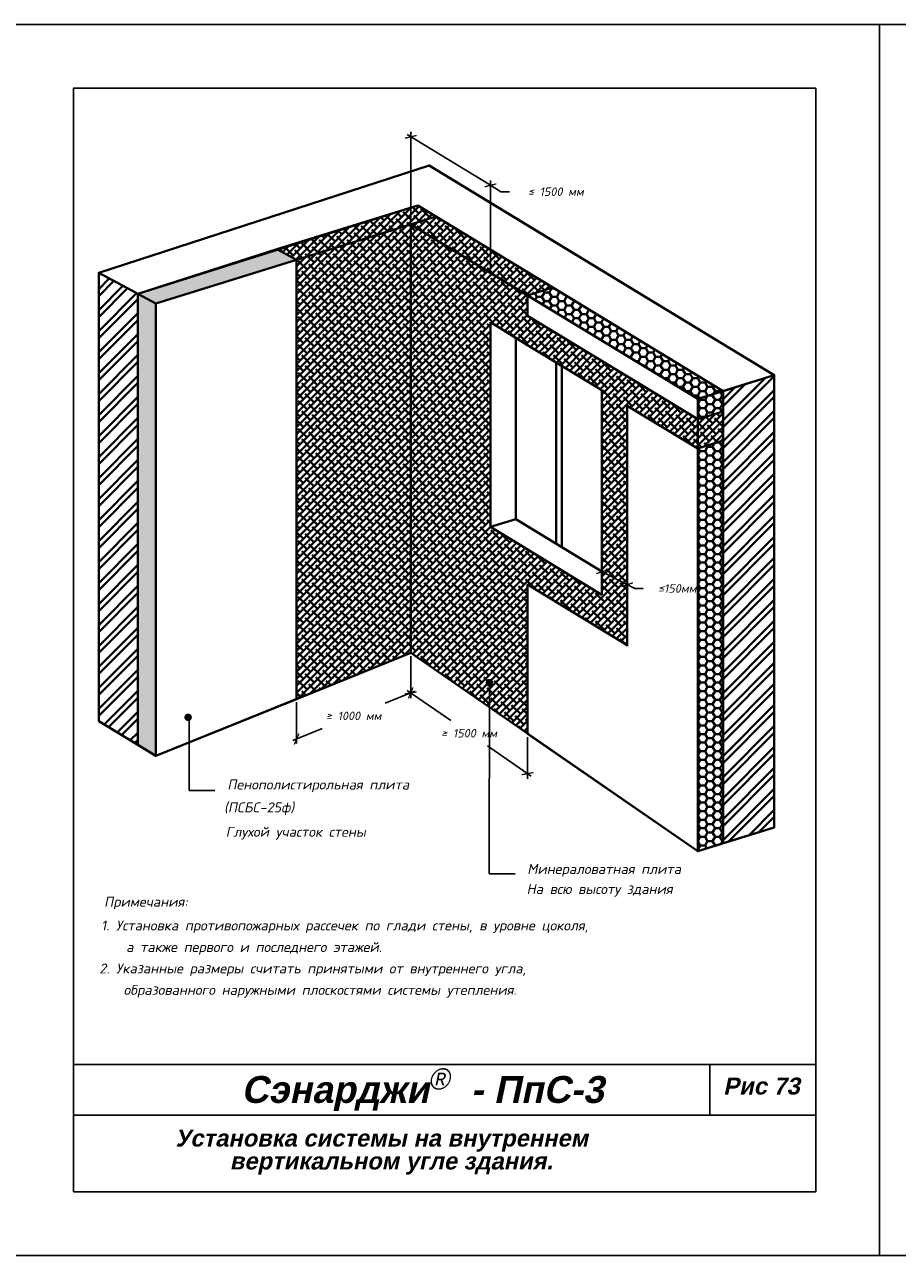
# Model space of a CAD drawing. Header units: inches. Extents: x 47 to 4151, y -1120 to 1902.
# Tile 5 of 93: x 481 to 687, y -773 to -483. Entities that reach past the tile are written whole.
import ezdxf

# ---------------------------------------------------------------- set-up
doc = ezdxf.new("R2010")
doc.units = ezdxf.units.IN
doc.header["$LTSCALE"] = 10
doc.header["$MEASUREMENT"] = 0
for name, color, linetype in [('DUBEL', 142, 'Continuous'), ('hatch', 240, 'Continuous'), ('ndp', 242, 'Continuous'), ('ramka', 248, 'Continuous')]:
    doc.layers.add(name, color=color, linetype=linetype)
doc.layers.add('list', color=5, linetype='Continuous', plot=False)
doc.styles.add('ndp', font='ARIALBD.TTF', dxfattribs={"oblique": 12})
doc.styles.add('style2', font='romans.shx', dxfattribs={"oblique": 12})
doc.dimstyles.new('1', dxfattribs={"dimtxt": 2, "dimasz": 2, "dimexe": 1, "dimexo": 0.7, "dimgap": 2, "dimtad": 0, "dimtih": 1, "dimtoh": 1, "dimdec": 4, "dimzin": 0, "dimdsep": 46, "dimtxsty": 'style2', "dimblk": 'ARCHTICK', "dimcen": 1.5, "dimdle": 1, "dimadec": 0, "dimazin": 0, "dimtfac": 1, "dimtdec": 4, "dimtofl": 0, "dimtmove": 0, "dimatfit": 2, "dimldrblk": 'DOTSMALL', "dimfxl": 1, "dimtolj": 1, "dimtzin": 0, "dimarcsym": 0})

# ---------------------------------------------------------------- blocks, each defined once
blk = doc.blocks.new('_ArchTick')
at = {"layer": 'DUBEL', "color": 0, "const_width": 0.15}
blk.add_lwpolyline([(-0.5, -0.5), (0.5, 0.5)], dxfattribs=at)
blk = doc.blocks.new('*D437')
at = {"layer": 'Defpoints', "color": 0, "lineweight": 40}
for p in [(590.66, -520.98), (571.87, -530.2), (590.66, -541.62)]:
    blk.add_point(p, dxfattribs=at)
at = {"layer": 'hatch', "color": 0, "lineweight": -2}
for p, q in [((571.01, -509.04), (590.66, -520.98)), ((571.87, -529.38), (571.87, -508.39)), ((590.66, -540.8), (590.66, -519.81)), ((590.66, -520.98), (593.13, -522.48)), ((593.13, -522.48), (595.13, -522.48))]:
    blk.add_line(p, q, dxfattribs=at)
at = {"layer": 'hatch', "color": 0, "lineweight": -2, "xscale": 2, "yscale": 2, "zscale": 2}
for p, rotation in [((571.87, -509.56), 148.7154932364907), ((590.66, -520.98), 328.7154932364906)]:
    blk.add_blockref('_ArchTick', p, dxfattribs=dict(at, rotation=rotation))
at = {"layer": 'hatch', "color": 0, "lineweight": 40, "insert": (606.07, -522.48), "char_height": 2, "attachment_point": 5, "style": 'style2'}
blk.add_mtext('\\A1;≤ 1500 мм', dxfattribs=at)
blk = doc.blocks.new('_DotSmall')
at = {"layer": 'DUBEL', "color": 0, "const_width": 0.5}
blk.add_lwpolyline([(-0.0625, 0, 1), (0.0625, 0, 1)], format="xyb", close=True, dxfattribs=at)
blk = doc.blocks.new('*D438')
at = {"layer": 'Defpoints', "color": 0, "lineweight": 40}
for p in [(571.87, -631.17), (571.87, -640.58), (544.97, -642.02)]:
    blk.add_point(p, dxfattribs=at)
at = {"layer": 'hatch', "color": 0, "lineweight": -2}
for p, q in [((571.87, -631.92), (571.87, -641.66)), ((572.8, -640.2), (565.85, -643)), ((544.97, -642.78), (544.97, -652.51)), ((544.04, -651.8), (550.98, -649))]:
    blk.add_line(p, q, dxfattribs=at)
at = {"layer": 'hatch', "color": 0, "lineweight": -2, "xscale": 2, "yscale": 2, "zscale": 2}
for p, rotation in [((571.87, -640.58), 21.97281754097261), ((544.97, -651.43), 201.9728175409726)]:
    blk.add_blockref('_ArchTick', p, dxfattribs=dict(at, rotation=rotation))
at = {"layer": 'hatch', "color": 0, "lineweight": 40, "insert": (558.42, -646), "char_height": 2, "attachment_point": 5, "style": 'style2'}
blk.add_mtext('\\A1;≥ 1000 мм', dxfattribs=at)
blk = doc.blocks.new('*D439')
at = {"layer": 'Defpoints', "color": 0, "lineweight": 40}
for p in [(571.87, -631.17), (599.42, -650.19), (599.42, -659.6)]:
    blk.add_point(p, dxfattribs=at)
at = {"layer": 'hatch', "color": 0, "lineweight": -2}
for p, q in [((571.87, -632.02), (571.87, -641.79)), ((571.05, -640.01), (581.3, -647.09)), ((599.42, -651.04), (599.42, -660.81)), ((600.24, -660.16), (589.99, -653.09))]:
    blk.add_line(p, q, dxfattribs=at)
at = {"layer": 'hatch', "color": 0, "lineweight": -2, "xscale": 2, "yscale": 2, "zscale": 2}
for p, rotation in [((571.87, -640.58), 145.3811955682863), ((599.42, -659.6), 325.3811955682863)]:
    blk.add_blockref('_ArchTick', p, dxfattribs=dict(at, rotation=rotation))
at = {"layer": 'hatch', "color": 0, "lineweight": 40, "insert": (585.64, -650.09), "char_height": 2, "attachment_point": 5, "style": 'style2'}
blk.add_mtext('\\A1;≥ 1500 мм', dxfattribs=at)
blk = doc.blocks.new('*D444')
at = {"layer": 'Defpoints', "color": 0, "lineweight": 40}
for p in [(616.94, -611.95), (622.91, -614.98), (622.92, -615.07)]:
    blk.add_point(p, dxfattribs=at)
at = {"layer": 'hatch', "color": 0, "lineweight": -2}
for p, q in [((616.06, -611.58), (622.92, -615.07)), ((617.01, -612.77), (617.04, -613.2)), ((622.92, -615.07), (624.7, -615.97)), ((622.97, -615.8), (623.01, -616.23)), ((624.7, -615.97), (626.7, -615.97))]:
    blk.add_line(p, q, dxfattribs=at)
at = {"layer": 'hatch', "color": 0, "lineweight": -2, "xscale": 2, "yscale": 2, "zscale": 2}
for p, rotation in [((616.95, -612.04), 153.0846843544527), ((622.92, -615.07), 333.0846843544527)]:
    blk.add_blockref('_ArchTick', p, dxfattribs=dict(at, rotation=rotation))
at = {"layer": 'hatch', "color": 0, "lineweight": 40, "insert": (634.69, -615.97), "char_height": 2, "attachment_point": 5, "style": 'style2'}
blk.add_mtext('\\A1;≤150мм', dxfattribs=at)

msp = doc.modelspace()

# ---------------------------------------------------------------- hatches: boundary and pattern name
at = {"layer": 'hatch', "lineweight": 40}
h = msp.add_hatch(dxfattribs=at)
h.set_pattern_fill('ANSI38', color=1, scale=9.3275, style=0)
h.paths.add_polyline_path([(540.331098, -536.059092), (573.581966, -525.744853), (605.398825, -545.078024), (599.40779, -546.93641), (571.868373, -530.20238), (544.958636, -538.549635)])
h = msp.add_hatch(dxfattribs=at)
h.set_pattern_fill('ANSI38', color=1, scale=9.3275, style=0)
h.paths.add_polyline_path([(571.868373, -530.20238), (599.40779, -546.93641), (599.40779, -551.706671), (639.51683, -576.078496), (645.507419, -574.286358), (645.507419, -581.139271), (639.518743, -582.99809), (622.911586, -572.90693), (622.911586, -629.322507), (616.942796, -625.695636), (616.942796, -569.280059), (590.656246, -553.307321), (590.656251, -601.479657), (616.942796, -617.452394), (616.942796, -625.695636), (599.41435, -615.044665), (599.41435, -650.185039), (571.868373, -631.168996)])
h.paths.add_polyline_path([(544.958636, -538.549635), (571.868373, -530.20238), (571.868373, -631.168996), (544.968521, -642.022399)])
h = msp.add_hatch(dxfattribs=at)
h.set_pattern_fill('HONEY', color=1, scale=9.3275, style=0)
h.paths.add_polyline_path([(507.517167, -546.549662), (540.331098, -536.059092), (544.958636, -538.549635), (511.77711, -548.842365)])
edge = h.paths.add_edge_path()
edge.add_line((507.50725, -546.544325), (511.77711, -548.842365))
edge.add_line((511.77711, -548.842365), (511.77711, -655.410274))
edge.add_line((511.77711, -655.410274), (507.517167, -652.808789))
edge.add_line((507.517167, -652.808789), (507.517167, -546.549662))
edge.add_line((507.517167, -546.549662), (511.787055, -548.83928))
h = msp.add_hatch(dxfattribs=at)
h.set_pattern_fill('ANSI32', color=1, scale=9.3275, style=0)
h.paths.add_polyline_path([(498.308376, -541.593487), (507.517167, -546.549662), (507.507222, -652.802754), (498.308376, -647.2201)])
h = msp.add_hatch(dxfattribs=at)
h.set_pattern_fill('HONEY', color=1, scale=9.3275, style=0)
h.paths.add_polyline_path([(599.40779, -546.93641), (605.398825, -545.078024), (645.507419, -569.449579), (645.507419, -574.286358), (639.51683, -576.078496), (639.51683, -571.308236)])
h = msp.add_hatch(dxfattribs=at)
h.set_pattern_fill('ANSI32', color=1, scale=9.3275, style=0)
edge = h.paths.add_edge_path()
edge.add_line((645.507419, -569.449579), (657.560854, -565.711094))
edge.add_line((657.560854, -565.711094), (657.570335, -672.278721))
edge.add_line((657.570335, -672.278721), (645.507419, -676.020572))
edge.add_line((645.507419, -676.020572), (645.507413, -569.449581))
edge.add_line((645.507413, -569.449581), (657.56039, -565.710812))
h = msp.add_hatch(dxfattribs=at)
h.set_pattern_fill('HONEY', color=1, scale=9.3275, style=0)
h.paths.add_polyline_path([(645.507419, -581.139271), (645.507419, -676.020572), (639.526329, -677.875874), (639.517475, -582.998483)])

# ---------------------------------------------------------------- linework, layer by layer
at = {"layer": 'hatch', "color": 1, "lineweight": 40}
for p, q in [((498.308376, -541.593487), (576.220653, -516.285598)), ((576.220653, -516.285598), (589.912379, -524.605227)), ((589.912379, -524.605227), (657.56039, -565.710812)), ((573.581966, -525.744853), (507.517167, -546.549662)), ((573.581966, -525.744853), (645.507419, -569.449579)), ((577.859407, -528.343994), (511.77711, -548.842365)), ((571.868373, -530.20238), (571.868373, -631.168996)), ((571.868373, -530.20238), (639.516384, -571.307965)), ((544.958636, -538.549635), (540.331098, -536.059092)), ((544.968521, -642.022399), (544.958636, -538.549635)), ((498.308376, -647.2201), (498.308376, -541.593487)), ((511.77711, -548.842365), (498.308376, -541.593487)), ((498.308376, -541.593487), (498.308376, -647.2201)), ((599.40779, -546.93641), (605.398825, -545.078024)), ((507.517167, -652.808789), (507.517167, -546.549662)), ((511.787055, -655.410274), (511.77711, -548.842365)), ((590.656246, -601.479656), (590.656246, -553.211847)), ((590.656246, -553.211847), (599.408916, -558.625786)), ((599.40779, -551.706671), (639.51683, -576.078496)), ((596.647286, -599.621271), (596.647286, -556.917587)), ((599.408916, -558.625786), (616.942796, -569.280059)), ((606.188243, -605.418732), (606.188243, -562.745171)), ((607.470001, -606.197578), (607.470001, -563.524017)), ((606.188243, -568.350444), (606.188243, -605.418732)), ((639.516384, -571.307965), (657.56039, -565.710812)), ((657.570335, -672.278721), (657.56039, -565.710812)), ((616.942796, -617.452394), (616.942796, -569.280059)), ((645.507419, -569.449579), (645.507419, -676.020572)), ((657.560854, -570.680466), (657.560854, -570.680466)), ((622.911586, -572.90693), (639.518743, -582.99809)), ((622.911586, -572.90693), (622.911586, -629.606116)), ((639.526329, -677.875874), (639.516384, -571.307965)), ((639.51683, -576.078496), (645.507419, -574.286358)), ((639.517475, -582.99732), (645.507419, -581.139271)), ((607.470001, -591.837989), (607.470001, -606.197578)), ((590.656251, -601.479657), (596.647286, -599.621271)), ((596.647286, -599.621271), (616.942796, -611.953621)), ((590.656246, -601.479656), (616.942796, -617.452394)), ((599.417735, -650.187375), (599.413556, -615.044665)), ((599.41435, -615.044665), (622.911586, -629.322507)), ((616.942796, -617.452394), (616.942796, -617.452394)), ((571.868373, -631.168996), (511.787055, -655.410274)), ((571.868373, -631.168996), (639.526329, -677.875874)), ((498.308376, -647.2201), (511.787055, -655.410274)), ((639.526329, -677.875874), (657.570335, -672.278721))]:
    msp.add_line(p, q, dxfattribs=at)
for points in [[(507.517167, -652.808789), (498.308376, -647.2201), (498.308376, -541.593487), (576.220653, -516.285598), (657.560854, -565.711094), (657.570335, -672.278721), (645.507419, -676.020572), (645.507419, -569.449579), (573.581966, -525.744853), (507.517167, -546.549662), (507.507222, -652.808789), (498.308376, -647.2201)], [(498.308376, -541.593487), (507.517167, -546.549662), (573.581966, -525.744853), (645.507419, -569.449579), (657.56039, -565.710812), (576.220653, -516.285598), (498.308376, -541.593487), (507.517167, -546.549662)], [(540.331098, -536.059092), (573.581966, -525.744853), (605.398825, -545.078024), (599.40779, -546.93641), (571.868373, -530.20238), (544.958636, -538.549635), (540.331098, -536.059092)], [(544.958636, -538.549635), (571.868373, -530.20238), (571.868373, -631.168996), (544.968521, -642.022399), (544.958636, -538.549635)], [(507.517167, -546.549662), (540.331098, -536.059092), (544.958636, -538.549635), (511.77711, -548.842365), (507.517167, -546.549662)], [(511.77711, -548.842365), (544.958636, -538.549635), (544.958636, -642.022399), (511.787055, -655.410274), (511.787055, -548.83928)], [(498.308376, -541.593487), (507.517167, -546.549662), (507.507222, -652.802754), (498.308376, -647.2201), (498.308376, -541.593487), (507.149572, -546.351822)], [(599.40779, -546.93641), (605.398825, -545.078024), (645.507419, -569.449579), (639.516384, -571.307965), (599.40779, -546.93641), (605.398825, -545.078024)], [(599.40779, -546.93641), (605.398825, -545.078024), (645.507419, -569.449579), (645.507419, -574.286358), (639.51683, -576.078496), (639.51683, -571.308236), (599.40779, -546.93641), (605.398825, -545.078024)], [(507.50725, -546.544325), (511.77711, -548.842365), (511.77711, -655.410274), (507.517167, -652.808789), (507.517167, -546.549662), (511.787055, -548.83928)], [(599.40779, -546.93641), (639.51683, -571.308236), (639.51683, -576.078496), (599.40779, -551.706671), (599.40779, -546.93641)], [(645.507419, -569.449579), (657.560854, -565.711094), (657.570335, -672.278721), (645.507419, -676.020572), (645.507413, -569.449581), (657.56039, -565.710812)], [(639.516384, -571.307965), (639.516384, -576.078226), (645.507419, -574.286358), (645.507419, -569.449579), (639.51683, -571.308236), (639.51683, -576.078496)], [(599.417735, -650.187375), (599.41435, -615.044665), (622.911586, -629.322507), (622.911586, -572.90693), (639.517475, -582.99732), (639.526329, -677.875874), (599.417735, -650.187375)], [(639.518743, -582.99809), (645.507419, -581.139271), (645.507419, -676.020572), (639.526329, -677.875874), (639.517475, -582.998483), (645.507419, -581.139271)]]:
    msp.add_lwpolyline(points, dxfattribs=at)
at = {"layer": 'list'}
for points in [[(472.340124, -773.114713), (682.340124, -773.114713), (682.340124, -483.114713), (472.340124, -483.114713)], [(682.340121, -773.114714), (892.340121, -773.114714), (892.340121, -483.114714), (682.340121, -483.114714)]]:
    msp.add_lwpolyline(points, close=True, dxfattribs=at)
at = {"layer": 'ndp'}
for p, q in [((590.352743, -683.23829), (590.425968, -638.17386)), ((519.624904, -663.59912), (519.624904, -646.702357)), ((519.624904, -663.59912), (525.726671, -663.59912)), ((590.352743, -683.23829), (596.45451, -683.23829))]:
    msp.add_line(p, q, dxfattribs=at)
at = {"layer": 'ndp', "const_width": 0.879825}
for points in [[(590.425968, -637.733947, 1), (590.425968, -638.613772, 1)], [(519.392171, -645.889137, 1), (519.392171, -646.768962, 1)]]:
    msp.add_lwpolyline(points, format="xyb", close=True, dxfattribs=at)
at = {"layer": 'ramka'}
for p, q in [((667.340124, -728.114713), (492.340124, -728.114713)), ((642.340124, -728.114713), (642.340124, -740.114713)), ((667.340124, -740.114713), (492.340124, -740.114713))]:
    msp.add_line(p, q, dxfattribs=at)
msp.add_lwpolyline([(492.340124, -758.114713), (667.340124, -758.114713), (667.340124, -498.114713), (492.340124, -498.114713)], close=True, dxfattribs=at)

# ---------------------------------------------------------------- texts
at = {"layer": 'ndp', "oblique": 12}
for s, height, style, p in [('Пенополистирольная плита', 2.34619952, 'style2', (528.634827, -663.342504)), ('(ПСБС-25ф)', 2.3461995, 'style2', (527.864619, -668.731334)), ('Глухой участок стены', 2.34619952, 'style2', (528.258524, -674.490378)), ('Минераловатная плита', 2.34619952, 'style2', (599.338467, -683.23829)), ('На всю высоту здания', 2.34619952, 'style2', (599.177425, -687.968435)), ('Примечания:', 2.34619952, 'style2', (499.586096, -690.971085)), ('1. Установка противопожарных рассечек по глади стены, в уровне цоколя,', 2.34619952, 'style2', (498.879215, -696.553417)), ('а также первого и последнего этажей. ', 2.34619952, 'style2', (504.779549, -701.635045)), ('2. Указанные размеры считать принятыми от внутреннего угла,', 2.34619952, 'style2', (498.46411, -706.681856)), ('образованного наружными плоскостями системы утепления.', 2.34619952, 'style2', (504.185511, -711.728674)), ('Сэнарджи    - ПпС-3 ', 6.33260053, 'ndp', (531.916793, -737.190376)), ('Рис 73 ', 4, 'ndp', (645.543504, -735.212662)), ('Установка системы на внутреннем', 4, 'ndp', (516.419429, -747.479199)), ('вертикальном угле здания.', 4, 'ndp', (529.191076, -752.872223))]:
    msp.add_text(s, height=height, dxfattribs=dict(at, style=style)).set_placement(p)
at = {"layer": 'ndp', "insert": (575.979596, -729.051291), "char_height": 5, "attachment_point": 1, "style": 'style2'}
msp.add_mtext('{\\fCentury Gothic|b0|i0|c204|p32;®}', dxfattribs=at)

# ---------------------------------------------------------------- dimensions: what is measured, and where the dimension line sits
at = {"layer": 'hatch', "color": 1, "lineweight": 40}
for base, p1, p2, angle, text, picture, middle in [((590.656246, -520.977586), (571.868373, -530.20238), (590.656246, -541.618629), 328.71549324, '≤ 1500 мм', '*D437', (606.069609, -522.479126)), ((622.917847, -615.065714), (616.942796, -611.953621), (622.911586, -614.983768), 333.08468435, '≤150мм', '*D444', (634.691078, -615.97106))]:
    dim = msp.add_linear_dim(base=base, p1=p1, p2=p2, angle=angle, text=text, dimstyle='1', dxfattribs=at)
    dim.commit()
    dim.dimension.update_dxf_attribs({"geometry": picture, "text_midpoint": middle, "dimtype": 161})
for p1, p2, distance, text, picture, middle in [((544.968521, -642.022399), (571.868373, -631.168996), -8.724336, '≥ 1000 мм', '*D438', (558.418447, -646.003395)), ((571.868373, -631.168996), (599.417735, -650.187375), -7.742064, '≥ 1500 мм', '*D439', (585.643054, -650.085883))]:
    dim = msp.add_aligned_dim(p1=p1, p2=p2, distance=distance, text=text, dimstyle='1', dxfattribs=at)
    dim.commit()
    dim.dimension.update_dxf_attribs({"geometry": picture, "text_midpoint": middle})

doc.saveas('drawing.dxf')
